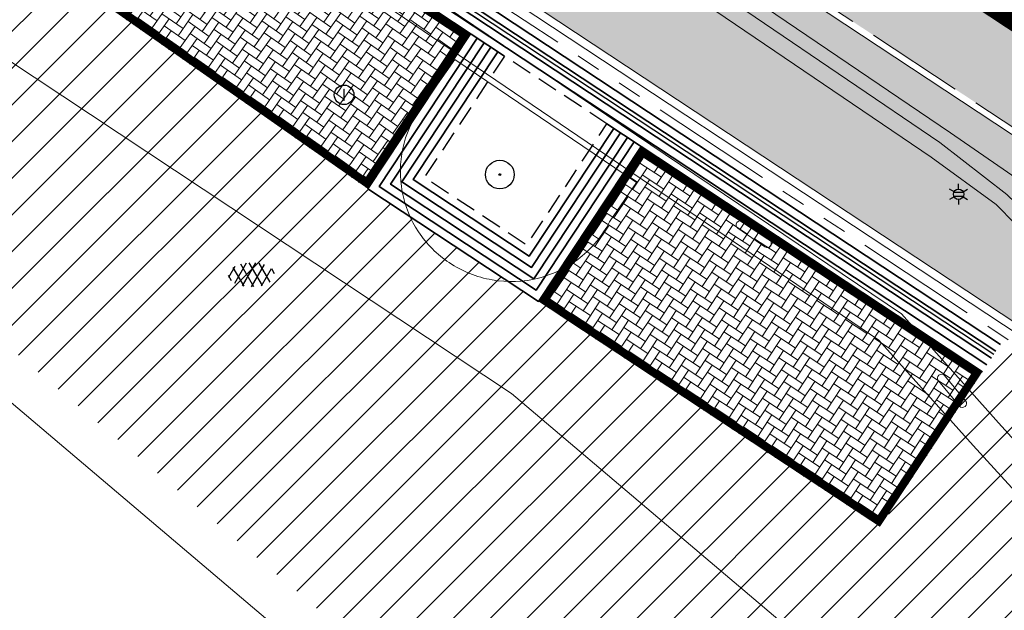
# Model space of a CAD drawing. Header units: metres. Extents: x 187916 to 189411, y 333285 to 334910.
# Tile 183 of 256: x 188833.49 to 188845.52, y 334111.14 to 334118.36. Entities that reach past the tile are written whole.
import ezdxf
from ezdxf.enums import TextEntityAlignment as Align

# ---------------------------------------------------------------- set-up
doc = ezdxf.new("R2010")
doc.units = ezdxf.units.M
for name, pattern in [('DASHED2', [0.375, 0.25, -0.125]), ('VH-OPSLUITBAND_100X200', [16, 8, -2, 4, -2]), ('VH-RWSBAND-SO', [24, 10, -2, 2, -2, 2, -2, 2, -2]), ('VH-TROTTOIRBAND_180-200', [20, 10, -2, 2, -2, 2, -2]), ('VW-5050_STREEP', [1, 0.5, -0.5])]:
    doc.linetypes.add(name, pattern=pattern)
for name, color, linetype, lineweight in [('B-ME-GR-BOOM-S', 253, 'Continuous', 25), ('B-ME-IE-MEUBILAIR_WEGMEUBILAIR_LICHTMAST-S', 253, 'Continuous', 25), ('B-ME-RI-PUT_INSPECTIE-S', 253, 'Continuous', 25), ('B-ME-VH-KANTOPSLUITING_ACHTERKANTBAND-G', 253, 'Continuous', 18), ('B-ME-VH-STOOTBAND-S', 253, 'Continuous', 18), ('B-ME-VH-VERHARDING_ASFALT-G', 253, 'Continuous', 18), ('B-ME-VH-VERHARDING_ASFALT-S', 253, 'Continuous', 25), ('B-ME-VH-VERHARDING_BETONSTRAATSTEEN-G', 253, 'Continuous', 18), ('B-ME-VH-VERHARDING_TEGEL-G', 253, 'Continuous', 18), ('B-WE-OG-BEBOUWING-GV', 253, 'Continuous', 15), ('B-WE-VH-GESLOTENVERHARDING_ASFALT-GV', 253, 'Continuous', 15), ('B-WE-VH-ONVERHARD_ZAND-GV', 253, 'Continuous', 15), ('N-WE-GR-HAAG-HG01-A', 96, 'Continuous', 35), ('N-WE-VH-KANTOPSLUITING_OPSLUITBAND_80X200-G', 30, 'VH-OPSLUITBAND_100X200', 15), ('N-WE-VH-KANTOPSLUITING_RIJWIELPADBAND_4-12 200-G', 94, 'VH-TROTTOIRBAND_180-200', 15), ('N-WE-VH-KANTOPSLUITING_TROTTOIRBAND_RWS_110 220-G', 251, 'VH-RWSBAND-SO', 25), ('N-WE-VH-KANTOPSLUITING_TROTTOIRBAND_RWS_110 220_ACHTERKANT-G', 7, 'VH-RWSBAND-SO', 25), ('N-WE-VH-KANTOPSLUITING_VOORKANTBAND-G', 7, 'Continuous', 15), ('N-WE-VH-KANTVERHARDING_STREKLAAG_BSS-G', 60, 'Continuous', 18), ('N-WE-VH-OPENVERHARDING_NATUURSTEEN-G', 24, 'Continuous', 35), ('N-WE-VH-VERHARDING_ASFALT_HUB DASSENPLEIN-A', 253, 'Continuous', 18), ('N-WE-VH-VERHARDING_BETONSTRAATSTEEN-GRIJS-A', 250, 'Continuous', 18), ('N-WE-VH-VERHARDING_BETONSTRAATSTEEN-ROOD-A', 11, 'Continuous', 18), ('N-WE-VH-VERHARDING_BETONSTRAATSTEEN-WIT-A', 7, 'Continuous', 18)]:
    doc.layers.add(name, color=color, linetype=linetype, lineweight=lineweight)
doc.layers.add('N-WE-ANTI PARKEERBUIS-G', color=130, linetype='IE-TERREINAFSCHEIDING_KUNSTMATIG-SO')
doc.layers.add('N-WE-VH-MATERIAALSCHEIDING-G', color=7, linetype='DASHED2')
doc.styles.add('NLCS-ISO', font='NLCS-ISO.ttf')
doc.linetypes.add('IE-TERREINAFSCHEIDING_KUNSTMATIG-SO', pattern='A,4,[82,NLCS.SHX,S=0.75,R=90,X=0,Y=0],4,-2', length=10)

# ---------------------------------------------------------------- blocks, each defined once
blk = doc.blocks.new('B-SIE-WEG_LICHTMAST-SO')
at = {"ltscale": 0.1}
for p, q in [((8.349587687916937e-10, 1.265625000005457), (1.669846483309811e-09, 2.53125000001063)), ((-1.096064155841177, 0.6328125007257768), (-2.192125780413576, 1.265625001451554)), ((1.096064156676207, 0.6328124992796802), (2.192125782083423, 1.26562499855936)), ((-1.096064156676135, -0.6328124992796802), (-2.192125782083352, -1.26562499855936)), ((-8.349587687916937e-10, -1.265625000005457), (-1.669775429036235e-09, -2.53125000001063)), ((1.096064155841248, -0.6328125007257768), (2.192125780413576, -1.265625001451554))]:
    blk.add_line(p, q, dxfattribs=at)
at = {"flags": 128}
for points in [[(-1.162672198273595, 0.4999999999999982), (1.162672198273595, 0.4999999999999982)], [(-1.162672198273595, -0.4999999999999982), (1.162672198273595, -0.4999999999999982)]]:
    blk.add_lwpolyline(points, dxfattribs=at)
at = {"ltscale": 0.1}
blk.add_circle((0, 0), 1.265625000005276, dxfattribs=at)
at = {"style": 'NLCS-ISO'}
blk.add_attdef('TYPE', text='', height=1.8, dxfattribs=at).set_placement((1.669846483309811e-09, 2.53125000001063), align=Align.BOTTOM_CENTER)
blk = doc.blocks.new('SGR-BOOM_01')
at = {"ltscale": 0.1}
h = blk.add_hatch(color=256, dxfattribs=at)
edge = h.paths.add_edge_path()
edge.add_arc((7.366995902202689e-12, -5.115907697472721e-12), 0.15, 0, 360)
for centre, radius in [((0, 0), 2.5), ((7.366995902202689e-12, -5.115907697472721e-12), 0.04499999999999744)]:
    blk.add_circle(centre, radius)
blk.add_circle((7.366995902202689e-12, -5.115907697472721e-12), 0.15, dxfattribs=at)
blk = doc.blocks.new('SVH-ASFALT-SO')
at = {"ltscale": 0.1}
for p, q in [((-3.363759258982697, 2.173798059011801), (-1.827884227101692, 4.834011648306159)), ((-1.90966580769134, 0.6923617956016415), (0.9476199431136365, 5.64132588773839)), ((2.754090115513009, -0.2170218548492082), (-0.4687746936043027, 5.365143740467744)), ((0, 0), (3.267551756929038, 5.659565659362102)), ((4.867727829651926, 0.1220502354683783), (1.647185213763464, 5.700193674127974)), ((2.175571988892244, -0.2317987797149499), (5.321577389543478, 5.217242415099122)), ((6.701218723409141, 0.946350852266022), (4.043291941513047, 5.550015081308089)), ((-2.71961448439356, 1.263712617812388), (-3.454265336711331, 2.536165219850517)), ((0.3610377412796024, -0.07213355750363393), (-2.305319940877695, 4.546133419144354)), ((4.656575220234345, 0.06542487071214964), (7.070171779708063, 4.245896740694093)), ((7.827971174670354, 2.994758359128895), (7.146137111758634, 4.175729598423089))]:
    blk.add_line(p, q, dxfattribs=at)
at = {"style": 'NLCS-ISO'}
blk.add_attdef('KLEUR', text='', height=1.8, dxfattribs=at).set_placement((9.485913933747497, 2.74105960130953), align=Align.MIDDLE_LEFT)
at = {"style": 'NLCS-ISO', "flags": 1}
blk.add_attdef('FUNCTIE', text='', height=1.8, dxfattribs=at).set_placement((0.1159930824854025, -3.584775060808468), align=Align.MIDDLE_CENTER)
blk = doc.blocks.new('SRI-PUT_INSPECTIE-SO')
blk.add_circle((0, -7.105427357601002e-14), 1.999999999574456)
at = {"style": 'NLCS-ISO'}
blk.add_text('I', height=2.5, dxfattribs=at).set_placement((-0.002795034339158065, -0.007140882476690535), align=Align.MIDDLE_CENTER)
blk = doc.blocks.new('SVH-STOOTBAND_ROND_ROND_1000X200')
for points in [[(0.4, 0.1), (-0.4, 0.1)], [(0.4, -0.1), (-0.4, -0.1)]]:
    blk.add_lwpolyline(points)
for centre, start, end in [((-0.4000000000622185, 3.038655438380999e-11), 89.99999999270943, 269.9999999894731), ((0.4000000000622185, 3.038655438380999e-11), 270.0000000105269, 90.00000000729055)]:
    blk.add_arc(centre, 0.09999999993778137, start, end)
blk = doc.blocks.new('DTM')
at = {"layer": 'B-ME-VH-KANTOPSLUITING_ACHTERKANTBAND-G', "ltscale": 0.2, "flags": 128}
for points in [[(188853.5869999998, 334107.1090000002), (188850.1549999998, 334110.9139999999), (188849.827, 334110.6370000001), (188846.5580000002, 334114.2459999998), (188846.8879999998, 334114.5359999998), (188846.1140000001, 334115.3939999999), (188845.4189999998, 334116.1000000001), (188844.6230000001, 334116.6809999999), (188836.73, 334122.04), (188827.9300000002, 334128.0269999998), (188827.6579999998, 334127.6600000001), (188823.639, 334130.3990000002), (188823.8859999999, 334130.7549999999), (188817.0210000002, 334135.4569999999), (188813.922, 334137.531)], [(188918.3160000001, 334057.5649999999), (188919.6660000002, 334059.1329999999), (188913.8220000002, 334063.534), (188904.1129999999, 334070.8709999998), (188903.9219999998, 334070.6290000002), (188896.46, 334076.2439999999), (188891.6310000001, 334079.8900000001), (188891.5619999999, 334079.9580000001), (188884.5780000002, 334085.2480000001), (188879.139, 334089.3629999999), (188878.7230000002, 334089.6699999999), (188872.2769999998, 334090.693), (188864.642, 334096.4010000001), (188856.929, 334102.0189999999), (188852.1170000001, 334105.4539999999), (188848.483, 334109.4879999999), (188845.1370000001, 334113.1550000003), (188843.9849999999, 334114.4410000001), (188835.182, 334120.4279999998), (188828.5380000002, 334124.8939999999), (188822.639, 334128.8900000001), (188815.8730000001, 334133.5), (188812.8450000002, 334135.5380000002), (188812.0329999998, 334136.0690000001)]]:
    blk.add_lwpolyline(points, dxfattribs=at)
at = {"layer": 'B-ME-VH-VERHARDING_ASFALT-G', "ltscale": 0.2, "flags": 128}
blk.add_lwpolyline([(188942.6009999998, 334044.2970000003), (188936.5550000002, 334048.8480000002), (188927.9589999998, 334055.3420000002), (188923.2579999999, 334058.915), (188915.014, 334065.1159999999), (188905.213, 334072.5150000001), (188897.889, 334078.0559999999), (188892.7939999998, 334081.9210000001), (188885.73, 334087.2390000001), (188881.3670000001, 334090.5359999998), (188879.1630000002, 334092.1689999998), (188876.0090000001, 334094.5899999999), (188868.4339999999, 334100.233), (188860.0109999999, 334106.3470000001), (188855.375, 334109.6660000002), (188851.4720000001, 334112.412), (188844.8590000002, 334116.98), (188836.9640000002, 334122.3339999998), (188828.1430000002, 334128.3199999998), (188824.1000000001, 334131.0649999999), (188817.1439999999, 334135.7850000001), (188814.1439999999, 334137.8399999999)], dxfattribs=at)
at = {"layer": 'B-ME-VH-VERHARDING_BETONSTRAATSTEEN-G', "ltscale": 0.2, "flags": 128}
blk.add_lwpolyline([(188853.7200000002, 334107.2319999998), (188850.3310000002, 334111.037), (188847.0469999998, 334114.6660000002), (188846.2850000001, 334115.5150000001), (188845.5469999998, 334116.2230000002), (188844.7280000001, 334116.8620000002), (188836.8330000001, 334122.23), (188828.0279999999, 334128.193), (188823.9950000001, 334130.929), (188817.0830000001, 334135.6430000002), (188814.0469999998, 334137.7029999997)], dxfattribs=at)
at = {"layer": 'B-ME-VH-VERHARDING_TEGEL-G', "ltscale": 0.2, "flags": 128}
blk.add_lwpolyline([(188918.3229999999, 334057.4070000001), (188919.8259999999, 334059.1779999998), (188913.8909999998, 334063.6170000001), (188904.165, 334070.9720000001), (188896.7170000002, 334076.5619999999), (188891.9440000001, 334080.213), (188884.6869999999, 334085.6689999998), (188879.4029999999, 334089.6770000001), (188878.8990000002, 334090.0499999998), (188872.4560000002, 334091.0779999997), (188864.9189999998, 334096.6919999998), (188857.1770000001, 334102.3259999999), (188852.3739999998, 334105.7510000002), (188848.8199999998, 334109.7080000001), (188845.446, 334113.4330000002), (188844.2629999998, 334114.764), (188835.611, 334120.605), (188828.7280000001, 334125.2420000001), (188822.8029999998, 334129.2310000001), (188816.0980000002, 334133.8149999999), (188813.0929999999, 334135.8659999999), (188812.2209999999, 334136.4300000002)], dxfattribs=at)
at = {"layer": 'B-WE-OG-BEBOUWING-GV', "ltscale": 0.2, "flags": 128}
blk.add_lwpolyline([(188779.474, 334052.218), (188776.92, 334049.111), (188787.829, 334045.886), (188794.414, 334053.759), (188814.475, 334036.748), (188814.571, 334036.667), (188837.127, 334017.54), (188885.595, 334074.697), (188839.494, 334113.789), (188809.661, 334133.58), (188792.53, 334113.378), (188775.397, 334069.885), (188782.78, 334063.625), (188779.991, 334060.335), (188783.617, 334057.261)], close=True, dxfattribs=at)
blk.add_lwpolyline([(188844.921, 334104.903), (188844.237, 334105.154), (188843.513, 334105.08), (188828.605, 334117.729), (188824.849, 334114.32), (188822.665, 334116.816), (188818.778, 334112.263), (188819.204, 334111.918), (188816.032, 334108.209), (188815.615, 334108.545), (188815.349, 334108.208), (188822.268, 334102.329), (188824.465, 334100.463), (188824.601, 334100.605), (188833.353, 334093.173), (188833.335, 334092.514), (188833.625, 334091.928), (188834.884, 334090.556), (188836.349, 334089.408), (188837.264, 334088.859)], dxfattribs=at)
at = {"layer": 'B-WE-VH-GESLOTENVERHARDING_ASFALT-GV', "ltscale": 0.2, "flags": 128}
for points in [[(188825.918, 334120.083), (188828.605, 334117.729), (188843.513, 334105.08), (188844.237, 334105.154), (188844.921, 334104.903)], [(188838.38, 334117.272), (188838.804, 334117.874)]]:
    blk.add_lwpolyline(points, dxfattribs=at)
for points in [[(188838.167, 334116.787, -0.1006365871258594), (188838.38, 334117.272)], [(188838.16, 334116.257, -0.09998273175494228), (188838.167, 334116.787)], [(188838.359, 334115.766, -0.1006053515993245), (188838.16, 334116.257)], [(188840.694, 334115.888, -0.1040457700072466), (188840.333, 334115.452)], [(188838.734, 334115.391, -0.09866666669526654), (188838.359, 334115.766)], [(188839.259, 334115.18, -0.1053521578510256), (188838.734, 334115.391)], [(188840.333, 334115.452, -0.104184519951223), (188839.825, 334115.201)], [(188839.825, 334115.201, -0.1077566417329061), (188839.259, 334115.18)]]:
    blk.add_lwpolyline(points, format="xyb", dxfattribs=at)
at = {"layer": 'B-WE-VH-ONVERHARD_ZAND-GV', "ltscale": 0.2, "flags": 128}
blk.add_lwpolyline([(188840.694, 334115.888), (188841.024, 334116.371), (188838.804, 334117.874), (188838.38, 334117.272)], dxfattribs=at)
for points in [[(188838.38, 334117.272, 0.1006365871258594), (188838.167, 334116.787)], [(188838.167, 334116.787, 0.09998273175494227), (188838.16, 334116.257)], [(188838.16, 334116.257, 0.1006053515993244), (188838.359, 334115.766)], [(188840.333, 334115.452, 0.1040457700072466), (188840.694, 334115.888)], [(188838.359, 334115.766, 0.09866666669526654), (188838.734, 334115.391)], [(188838.734, 334115.391, 0.1053521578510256), (188839.259, 334115.18)], [(188839.825, 334115.201, 0.104184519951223), (188840.333, 334115.452)], [(188839.259, 334115.18, 0.1077566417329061), (188839.825, 334115.201)]]:
    blk.add_lwpolyline(points, format="xyb", dxfattribs=at)
at = {"layer": 'B-ME-GR-BOOM-S', "xscale": 0.07, "yscale": 0.07, "zscale": 0.07}
blk.add_blockref('SGR-BOOM_01', (188839.353, 334116.468), dxfattribs=at)
at = {"layer": 'B-ME-IE-MEUBILAIR_WEGMEUBILAIR_LICHTMAST-S', "xscale": 0.05, "yscale": 0.05, "zscale": 0.05}
blk.add_blockref('B-SIE-WEG_LICHTMAST-SO', (188844.959, 334116.227), dxfattribs=at)
at = {"layer": 'B-ME-RI-PUT_INSPECTIE-S', "xscale": 0.06, "yscale": 0.06, "zscale": 0.06250000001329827}
blk.add_blockref('SRI-PUT_INSPECTIE-SO', (188837.449, 334117.443), dxfattribs=at)
at = {"layer": 'B-ME-VH-STOOTBAND-S', "xscale": 0.5, "yscale": 0.5}
for p, rotation in [((188842.456, 334115.739), 325.6902745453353), ((188844.878, 334113.823), 309.8152212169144)]:
    blk.add_blockref('SVH-STOOTBAND_ROND_ROND_1000X200', p, dxfattribs=dict(at, rotation=rotation))
at = {"layer": 'B-ME-VH-VERHARDING_ASFALT-S', "xscale": 0.05, "yscale": 0.05, "zscale": 0.05}
blk.add_blockref('SVH-ASFALT-SO', (188836.209, 334115.105), dxfattribs=at)
blk = doc.blocks.new('ontwerp Wilhelmina- & Engelenkampstraat')
at = {"layer": 'N-WE-GR-HAAG-HG01-A', "transparency": 33554610}
h = blk.add_hatch(color=256, dxfattribs=at)
h.dxf.hatch_style = 1
h.paths.add_polyline_path([(188830.1493282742, 334128.4435754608), (188830.0658913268, 334128.4986960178), (188829.4094198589, 334128.9563478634), (188829.3259829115, 334129.0114684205, 0.4142135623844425), (188828.9103103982, 334128.9265192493), (188828.8101860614, 334128.9926639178), (188828.4243421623, 334128.4086052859), (188847.5872153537, 334115.7491267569), (188847.974732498, 334116.33208), (188847.8746084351, 334116.3982244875, 0.4142135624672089), (188847.7896592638, 334116.8138970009), (188847.7062223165, 334116.8690175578), (188847.0277026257, 334117.2932946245), (188846.9442656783, 334117.3484151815)])
at = {"layer": 'N-WE-VH-VERHARDING_ASFALT_HUB DASSENPLEIN-A', "transparency": 33554610}
h = blk.add_hatch(dxfattribs=at)
h.set_pattern_fill('ANSI31', color=256, scale=0.1)
h.set_pattern_definition([(45, (0, 0), (-0.2245064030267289, 0.2245064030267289), [])])
h.paths.add_polyline_path([(188847.124, 334105.7040000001), (188848.8769999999, 334105.957), (188849.5810000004, 334106.5280000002), (188849.9270000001, 334106.5180000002), (188850.366, 334106.1770000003), (188850.3799999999, 334105.7160000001), (188848.9210000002, 334104.0650000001), (188848.3879999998, 334104.0380000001), (188847.0320000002, 334105.3290000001)], flags=16)
h.paths.add_polyline_path([(188810.9590502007, 334133.3217617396), (188811.5845026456, 334134.3458756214), (188811.8405393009, 334134.1895259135), (188811.215086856, 334133.1654120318)], flags=16)
h.paths.add_polyline_path([(188804.1520741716, 334133.7882821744), (188803.1408678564, 334134.4343857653), (188803.3023926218, 334134.6871895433), (188804.3135989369, 334134.0410859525)], flags=16)
h.paths.add_polyline_path([(188880.608576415, 334079.9220087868), (188880.7276518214, 334079.8307890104), (188882.00472869, 334081.4978446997), (188882.2428795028, 334081.315405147), (188880.9658026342, 334079.6483494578), (188881.0848780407, 334079.5571296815), (188880.3551198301, 334078.6045264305), (188879.8788182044, 334078.9694055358)], flags=16)
h.paths.add_polyline_path([(188848.5442930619, 334110.061672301), (188850.293672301, 334108.2757069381), (188848.5077069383, 334106.526327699), (188846.758327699, 334108.3122930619)], flags=16)
h.paths.add_polyline_path([(188857.8032904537, 334102.1975242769), (188859.5415242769, 334100.4007095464), (188857.7447095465, 334098.6624757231), (188856.0064757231, 334100.4592904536)], flags=16)
edge = h.paths.add_edge_path(flags=17)
edge.add_arc((188846.8483868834, 334100.942711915), 1.79041412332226, 33.81111317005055, 33.81179583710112)
edge.add_arc((188839.2638456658, 334095.0296344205), 11.40365496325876, 37.29305681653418, 43.01437075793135)
edge.add_arc((188839.2638367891, 334095.0296439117), 11.40365497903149, 37.29288487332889, 43.01430546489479, ccw=False)
h.paths.add_polyline_path([(188811.0785719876, 334132.6642826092), (188811.2439339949, 334132.9145932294), (188813.2464189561, 334131.5916971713), (188813.0810569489, 334131.3413865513)], flags=16)
h.paths.add_polyline_path([(188810.5449671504, 334133.151499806), (188810.5079798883, 334132.8537886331), (188804.8514676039, 334133.5565466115), (188804.888454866, 334133.8542577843)], flags=16)
h.paths.add_polyline_path([(188798.1086396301, 334129.5785371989), (188797.9492975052, 334129.8327223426), (188804.0497409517, 334133.6569333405), (188804.2090830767, 334133.4027481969)], flags=16)
h.paths.add_polyline_path([(188797.356678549, 334129.4612247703), (188797.5160206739, 334129.2070396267), (188795.2283543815, 334127.7729605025), (188795.0690122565, 334128.027145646)], flags=16)
edge = h.paths.add_edge_path()
edge.add_line((188794.6477654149, 334127.1734366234), (188792.9845159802, 334124.6767185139))
edge.add_line((188792.9845159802, 334124.6767185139), (188793.5909520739, 334124.269631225))
edge.add_line((188793.5909520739, 334124.269631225), (188794.0819999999, 334124.6850000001))
edge.add_line((188794.0819999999, 334124.6850000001), (188794.5410000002, 334125.2680000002))
edge.add_line((188794.5410000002, 334125.2680000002), (188798.2760028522, 334127.1102356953))
edge.add_line((188798.2760028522, 334127.1102356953), (188797.7235223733, 334129.1600807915))
edge.add_line((188797.7235223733, 334129.1600807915), (188798.0131858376, 334129.2381517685))
edge.add_line((188798.0131858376, 334129.2381517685), (188798.5502502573, 334127.2455042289))
edge.add_line((188798.5502502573, 334127.2455042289), (188809.1225012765, 334132.4601128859))
edge.add_line((188809.1225012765, 334132.4601128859), (188825.601, 334121.574))
edge.add_line((188825.601, 334121.574), (188825.988, 334121.236))
edge.add_line((188825.988, 334121.236), (188826.269, 334120.99))
edge.add_line((188826.269, 334120.99), (188826.499, 334120.773))
edge.add_line((188826.499, 334120.773), (188826.2401125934, 334120.4655433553))
edge.add_line((188826.2401125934, 334120.4655433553), (188828.9315033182, 334118.1076967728))
edge.add_line((188828.9315033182, 334118.1076967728), (188843.6740638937, 334105.5990672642))
edge.add_line((188843.6740638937, 334105.5990672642), (188844.3009362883, 334105.6631398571))
edge.add_line((188844.3009362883, 334105.6631398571), (188845.1299706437, 334105.3589181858))
edge.add_arc((188839.3333187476, 334094.9027799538), 11.95541717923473, 55.104100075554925, 60.99698277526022, ccw=False)
edge.add_arc((188839.3577739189, 334095.02108038), 11.84449325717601, 49.11264812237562, 54.87374459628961, ccw=False)
edge.add_arc((188839.6431643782, 334095.3671214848), 11.3960827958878, 43.07282715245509, 49.05857610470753, ccw=False)
edge.add_arc((188839.2638326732, 334095.0296492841), 11.90365500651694, 37.223727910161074, 43.01248182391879, ccw=False)
edge.add_arc((188846.8483892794, 334100.9427049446), 2.290412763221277, 9.968345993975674, 34.21230126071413, ccw=False)
edge.add_arc((188846.8710212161, 334100.949163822), 2.267005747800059, 5.8182804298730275, 9.906584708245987, ccw=False)
edge.add_line((188849.1263482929, 334101.1789786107), (188852.1810199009, 334098.5798032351))
edge.add_line((188852.1810199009, 334098.5798032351), (188851.857, 334098.199))
edge.add_line((188851.857, 334098.199), (188854.8644047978, 334095.6400432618))
edge.add_arc((188868.9962392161, 334070.5609694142), 28.78660607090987, 116.17290509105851, 119.40087144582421, ccw=False)
edge.add_line((188856.299, 334096.396), (188858.251, 334097.293))
edge.add_line((188858.251, 334097.293), (188870.846, 334086.694))
edge.add_line((188870.846, 334086.694), (188870.647, 334086.446))
edge.add_line((188870.647, 334086.446), (188876.336, 334081.614))
edge.add_line((188876.336, 334081.614), (188885.0768821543, 334074.2096923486))
edge.add_line((188885.0768821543, 334074.2096923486), (188886.7435568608, 334072.7978700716))
edge.add_line((188886.7435568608, 334072.7978700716), (188887.2969999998, 334073.4479999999))
edge.add_line((188887.2969999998, 334073.4479999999), (188889.5490000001, 334076.0989999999))
edge.add_line((188889.5490000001, 334076.0989999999), (188900.3506278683, 334066.8599347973))
edge.add_line((188900.3506278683, 334066.8599347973), (188902.8318678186, 334069.7502722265))
edge.add_line((188902.8318678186, 334069.7502722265), (188898.4615291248, 334073.098245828))
edge.add_line((188898.4615291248, 334073.098245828), (188884.081539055, 334080.6734296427))
edge.add_line((188884.081539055, 334080.6734296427), (188883.2026172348, 334081.3349312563))
edge.add_line((188883.2026172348, 334081.3349312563), (188883.0206960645, 334081.0974571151))
edge.add_line((188883.0206960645, 334081.0974571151), (188881.5917911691, 334082.1920944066))
edge.add_line((188881.5917911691, 334082.1920944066), (188881.7742307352, 334082.4302452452))
edge.add_line((188881.7742307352, 334082.4302452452), (188881.6948471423, 334082.4910584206))
edge.add_line((188881.6948471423, 334082.4910584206), (188880.901011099, 334083.0991902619))
edge.add_line((188880.901011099, 334083.0991902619), (188868.0362414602, 334092.9544697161))
edge.add_line((188868.0362414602, 334092.9544697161), (188850.9670090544, 334110.5989590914))
edge.add_arc((188843.8659972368, 334103.7294590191), 9.880000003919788, 44.05061231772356, 56.55024046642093)
edge.add_line((188849.3119082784, 334111.973029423), (188845.5263223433, 334114.4738832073))
edge.add_line((188845.5263223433, 334114.4738832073), (188845.2507195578, 334114.0566984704))
edge.add_line((188845.2507195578, 334114.0566984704), (188843.9974023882, 334112.1595304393))
edge.add_line((188843.9974023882, 334112.1595304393), (188837.7396313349, 334116.29357222))
edge.add_line((188837.7396313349, 334116.29357222), (188829.4325550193, 334122.1095582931))
edge.add_line((188829.4325550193, 334122.1095582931), (188827.3466313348, 334123.48757222))
edge.add_line((188827.3466313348, 334123.48757222), (188828.7246452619, 334125.5734959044))
edge.add_line((188828.7246452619, 334125.5734959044), (188820.8064990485, 334130.8044234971))
edge.add_line((188820.8064990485, 334130.8044234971), (188819.4284851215, 334128.7184998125))
edge.add_line((188819.4284851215, 334128.7184998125), (188817.342561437, 334130.0965137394))
edge.add_line((188817.342561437, 334130.0965137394), (188818.717745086, 334132.1781531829))
edge.add_arc((188805.4283225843, 334111.1447119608), 24.88000000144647, 57.7143403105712, 69.55735004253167)
edge.add_line((188814.1181513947, 334134.4578257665), (188813.1766455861, 334134.78742523))
edge.add_arc((188805.4283200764, 334111.1447042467), 24.88000811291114, 71.8547042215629, 72.06934258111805)
edge.add_line((188813.0880223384, 334134.8162856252), (188812.9231048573, 334134.2357083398))
edge.add_line((188812.9231048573, 334134.2357083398), (188811.1916061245, 334134.7275539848))
edge.add_line((188811.1916061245, 334134.7275539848), (188811.3565236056, 334135.3081312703))
edge.add_arc((188805.4283238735, 334111.1447172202), 24.87999458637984, 76.21544020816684, 76.43007868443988)
edge.add_line((188811.2659624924, 334135.3301695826), (188810.2906034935, 334135.5449706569))
edge.add_arc((188805.4283232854, 334111.1447155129), 24.87999638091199, 78.73019697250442, 79.14215752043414)
edge.add_arc((188805.42832257, 334111.1447118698), 24.88000009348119, 79.14215748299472, 81.43460024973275)
edge.add_arc((188805.4283225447, 334111.1447116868), 24.8800002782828, 81.4346002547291, 82.42669405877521)
edge.add_arc((188806.7836234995, 334121.0525640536), 14.88000000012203, 82.57177266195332, 100.4639872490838)
edge.add_line((188804.0811554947, 334135.6850985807), (188803.106569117, 334135.471082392))
edge.add_arc((188806.7836247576, 334121.052559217), 14.8800049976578, 104.3067914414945, 104.624815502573)
edge.add_line((188803.0265951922, 334135.4504506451), (188803.214744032, 334134.8751863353))
edge.add_line((188803.214744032, 334134.8751863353), (188801.5039241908, 334134.315636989))
edge.add_line((188801.5039241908, 334134.315636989), (188801.3155926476, 334134.8914599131))
edge.add_arc((188806.7836228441, 334121.0525656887), 14.87999823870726, 111.5599898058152, 111.9154302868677)
edge.add_line((188801.229847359, 334134.8572723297), (188800.3171519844, 334134.4540246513))
edge.add_arc((188806.7836238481, 334121.052563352), 14.88000078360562, 115.7582344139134, 116.2133632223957)
edge.add_arc((188806.7836234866, 334121.0525640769), 14.8799999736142, 116.2133632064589, 120.0359169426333)
edge.add_arc((188806.7836234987, 334121.0525640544), 14.87999999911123, 120.0359169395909, 146.1274017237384)
edge.add_line((188794.4290729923, 334129.3459036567), (188792.5431470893, 334126.5364483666))
edge.add_arc((188779.9893296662, 334134.9635514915), 15.11999996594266, 323.55147588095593, 326.1274017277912, ccw=False)
edge.add_arc((188779.9893297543, 334134.9635514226), 15.11999985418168, 321.2023202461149, 323.5514758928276, ccw=False)
edge.add_line((188791.7733033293, 334125.4897790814), (188792.7354307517, 334124.8439239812))
edge.add_line((188792.7354307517, 334124.8439239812), (188794.398093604, 334127.3397615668))
edge.add_line((188794.398093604, 334127.3397615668), (188794.6477654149, 334127.1734366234))
at = {"layer": 'N-WE-VH-VERHARDING_BETONSTRAATSTEEN-GRIJS-A', "transparency": 33554610}
h = blk.add_hatch(dxfattribs=at)
h.set_pattern_fill('AVH-BSS_KEIFORMAAT_ELLEBOOG', color=256, angle=235, pattern_type=2)
h.set_pattern_definition([(235, (188833.6412338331, 334119.2850326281), (0.02578543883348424, -0.146236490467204), [0.315, -0.105]), (145, (188833.8132557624, 334119.1645815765), (0.02578543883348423, -0.146236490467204), [0.315, -0.105])])
h.paths.add_polyline_path([(188830.534966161, 334123.7782972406), (188829.4325550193, 334122.1095582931), (188837.7396313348, 334116.29357222), (188838.9929485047, 334118.1907402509)])
h = blk.add_hatch(dxfattribs=at)
h.set_pattern_fill('AVH-BSS_KEIFORMAAT_ELLEBOOG', color=256, angle=236.55, pattern_type=2)
h.set_pattern_definition([(236.55, (188839.9641125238, 334114.9438746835), (0.02973159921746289, -0.1454855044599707), [0.315, -0.105]), (146.55, (188840.1393296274, 334114.8281207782), (0.02973159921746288, -0.1454855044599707), [0.315, -0.105])])
h.paths.add_polyline_path([(188841.0788721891, 334116.812726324), (188839.8255550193, 334114.9155582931), (188843.9974023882, 334112.1595304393), (188845.2507195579, 334114.0566984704)])
at = {"layer": 'N-WE-VH-VERHARDING_BETONSTRAATSTEEN-ROOD-A', "transparency": 33554610}
h = blk.add_hatch(color=11, dxfattribs=at)
h.dxf.hatch_style = 1
edge = h.paths.add_edge_path()
edge.add_line((188869.4491820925, 334094.542638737), (188852.4907898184, 334112.0728967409))
edge.add_arc((188843.8659972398, 334103.7294590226), 11.9999999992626, 44.05005008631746, 56.55024051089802)
edge.add_line((188850.4804640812, 334113.7418927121), (188820.3073898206, 334133.6749884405))
edge.add_arc((188805.4283225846, 334111.1447119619), 27.00000000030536, 56.55909883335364, 77.57157638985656)
edge.add_line((188811.2392575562, 334137.5119840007), (188812.9352801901, 334140.0792830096))
edge.add_line((188812.9352801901, 334140.0792830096), (188812.3023995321, 334140.3974935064))
edge.add_arc((188806.9118602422, 334129.6763888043), 11.99999999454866, 63.30688723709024, 75.36245119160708)
edge.add_arc((188809.8103673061, 334140.7741163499), 0.5300000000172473, -103.12682284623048, 75.36222830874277, ccw=False)
edge.add_arc((188806.9558196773, 334128.5335963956), 12.0389606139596, 76.872954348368, 107.5247479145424)
edge.add_arc((188803.169277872, 334140.518619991), 0.5300000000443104, 109.0439381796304, 287.7295061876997, ccw=False)
edge.add_arc((188806.9118602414, 334129.6763887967), 12.00000000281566, 109.0439381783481, 126.3729337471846)
edge.add_arc((188800.1097075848, 334138.9117349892), 0.530000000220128, 57.084440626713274, 126.3729337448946, ccw=False)
edge.add_line((188800.3977108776, 334139.3566553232), (188801.4950041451, 334138.646361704))
edge.add_arc((188801.2070008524, 334138.2014413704), 0.5299999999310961, -58.26058164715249, 57.08444062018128, ccw=False)
edge.add_line((188801.4858109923, 334137.7507031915), (188797.4037172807, 334135.2256694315))
edge.add_arc((188806.5362186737, 334121.3226862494), 16.63416733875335, 123.2998514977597, 125.0679159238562)
edge.add_line((188796.9791073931, 334134.9372794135), (188798.0268440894, 334133.3541417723))
edge.add_arc((188806.7836234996, 334121.0525640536), 15.10000000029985, 115.7442129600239, 125.44485742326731, ccw=False)
edge.add_line((188800.2248738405, 334134.6537699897), (188801.1424214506, 334135.0592353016))
edge.add_arc((188806.7836235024, 334121.0525640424), 15.10000001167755, 104.2850570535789, 111.93716456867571, ccw=False)
edge.add_line((188803.0577546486, 334135.6856738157), (188804.0375659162, 334135.9007682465))
edge.add_arc((188806.7836234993, 334121.0525640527), 15.10000000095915, 82.52989276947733, 100.47800866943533, ccw=False)
edge.add_line((188808.7467580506, 334136.0244077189), (188808.7687632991, 334136.0214371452))
edge.add_arc((188805.4283225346, 334111.1447119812), 25.09999998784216, 78.72743625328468, 82.35208400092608, ccw=False)
edge.add_line((188810.3347839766, 334135.7604921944), (188811.3142548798, 334135.5448308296))
edge.add_arc((188805.4283225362, 334111.1447119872), 25.09999998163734, 71.84965764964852, 76.43789012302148, ccw=False)
edge.add_line((188813.2472604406, 334134.9957960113), (188814.1938570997, 334134.664393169))
edge.add_arc((188805.428291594, 334111.1446511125), 25.10006782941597, 56.55908105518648, 69.5600938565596, ccw=False)
edge.add_line((188819.2603572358, 334132.0895159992), (188849.4331734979, 334112.1565907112))
edge.add_arc((188843.8659972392, 334103.7294590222), 10.0999999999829, 44.05058068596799, 56.55024050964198, ccw=False)
edge.add_line((188851.1251326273, 334110.7519196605), (188868.1829280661, 334093.1192332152))
edge.add_line((188868.1829280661, 334093.1192332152), (188881.0348001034, 334083.2738341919))
edge.add_line((188881.0348001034, 334083.2738341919), (188881.828636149, 334082.6657023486))
edge.add_line((188881.828636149, 334082.6657023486), (188883.4163082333, 334081.4494386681))
edge.add_line((188883.4163082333, 334081.4494386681), (188884.1637310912, 334080.8768624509))
edge.add_line((188884.1637310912, 334080.8768624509), (188898.5826437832, 334073.2825991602))
edge.add_line((188898.5826437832, 334073.2825991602), (188945.4133650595, 334037.4071145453))
edge.add_line((188945.4133650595, 334037.4071145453), (188946.5688155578, 334038.9154030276))
edge.add_line((188946.5688155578, 334038.9154030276), (188899.6662980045, 334074.845888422))
edge.add_line((188899.6662980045, 334074.845888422), (188886.2560736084, 334081.8913116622))
edge.add_line((188886.2560736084, 334081.8913116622), (188885.3312565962, 334082.3759006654))
edge.add_line((188885.3312565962, 334082.3759006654), (188869.4491820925, 334094.542638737))
at = {"layer": 'N-WE-ANTI PARKEERBUIS-G', "ltscale": 0.2, "flags": 128}
blk.add_lwpolyline([(188845.3885209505, 334114.2652908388), (188828.5868438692, 334125.3649035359)], dxfattribs=at)
at = {"layer": 'N-WE-VH-KANTOPSLUITING_OPSLUITBAND_80X200-G', "ltscale": 0.15, "flags": 128}
blk.add_lwpolyline([(188812.8807645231, 334139.8516252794), (188811.3700458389, 334137.5648240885, -0.09085887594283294), (188820.3514759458, 334133.7417448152), (188824.1857452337, 334131.2087295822), (188828.3575926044, 334128.4527017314), (188850.5245605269, 334113.80864227, -0.05459419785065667), (188852.5482106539, 334112.1286000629), (188869.4983723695, 334094.6068501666)], format="xyb", dxfattribs=at)
at = {"layer": 'N-WE-VH-KANTOPSLUITING_RIJWIELPADBAND_4-12 200-G', "ltscale": 0.15, "flags": 128}
blk.add_lwpolyline([(188880.901011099, 334083.0991902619), (188868.0362414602, 334092.9544697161), (188850.9670128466, 334110.5989551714, 0.05459419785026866), (188849.3119082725, 334111.9730294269), (188819.1391075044, 334131.9059445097, 0.05677645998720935), (188814.1181513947, 334134.4578257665)], format="xyb", dxfattribs=at)
at = {"layer": 'N-WE-VH-KANTOPSLUITING_TROTTOIRBAND_RWS_110 220-G', "ltscale": 0.15, "const_width": 0.22, "flags": 128}
blk.add_lwpolyline([(188830.2099608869, 334128.535356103), (188847.004898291, 334117.4401958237)], dxfattribs=at)
at = {"layer": 'N-WE-VH-KANTOPSLUITING_TROTTOIRBAND_RWS_110 220_ACHTERKANT-G', "linetype": 'Continuous', "ltscale": 0.2, "flags": 128}
blk.add_lwpolyline([(188830.1493282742, 334128.4435754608), (188846.9442656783, 334117.3484151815)], dxfattribs=at)
at = {"layer": 'N-WE-VH-KANTOPSLUITING_VOORKANTBAND-G', "ltscale": 0.2, "flags": 128}
for points in [[(188869.4491820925, 334094.542638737), (188852.4907125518, 334112.0729766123, 0.05459419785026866), (188850.4804640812, 334113.7418927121), (188828.3134961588, 334128.3859521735), (188824.1416487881, 334131.1419800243), (188820.3073898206, 334133.6749884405, 0.09194199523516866), (188811.2392575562, 334137.5119840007), (188812.8140149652, 334139.895721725)], [(188880.9739869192, 334083.1944505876), (188868.1162192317, 334093.0443660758), (188851.0532599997, 334110.6823903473, 0.05459419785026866), (188849.3780529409, 334112.0731537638), (188819.2052366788, 334132.0060790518, 0.05678854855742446), (188814.1589346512, 334134.5706892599)]]:
    blk.add_lwpolyline(points, format="xyb", dxfattribs=at)
at = {"layer": 'N-WE-VH-KANTVERHARDING_STREKLAAG_BSS-G', "flags": 128}
blk.add_lwpolyline([(188808.7687632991, 334136.0214371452, -0.01581682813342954), (188810.3347839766, 334135.7604921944), (188811.3142548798, 334135.5448308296, -0.02002261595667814), (188813.2472604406, 334134.9957960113), (188814.1938570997, 334134.664393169, -0.05678854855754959), (188819.2603572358, 334132.0895159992), (188849.4331734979, 334112.1565907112, -0.05459419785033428), (188851.1251326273, 334110.7519196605), (188868.1829280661, 334093.1192332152), (188881.0348001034, 334083.2738341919), (188881.828636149, 334082.6657023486), (188883.4163082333, 334081.4494386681), (188884.1637310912, 334080.8768624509), (188898.5826437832, 334073.2825991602), (188945.8832322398, 334037.0471646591)], format="xyb", dxfattribs=at)
at = {"layer": 'N-WE-VH-MATERIAALSCHEIDING-G', "flags": 128}
blk.add_lwpolyline([(188840.6616874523, 334117.0883291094), (188839.4101332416, 334117.9151374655), (188838.4324188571, 334116.4351541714), (188839.6839730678, 334115.6083458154)], close=True, dxfattribs=at)
at = {"layer": 'N-WE-VH-OPENVERHARDING_NATUURSTEEN-G', "flags": 128}
for points in [[(188845.4160812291, 334114.3070093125), (188828.6144041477, 334125.4066220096)], [(188845.4712017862, 334114.3904462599), (188828.6695247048, 334125.490058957)], [(188845.360960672, 334114.2235723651), (188828.5592835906, 334125.3231850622)], [(188845.3058401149, 334114.1401354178), (188828.5041630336, 334125.2397481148)], [(188839.4101332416, 334117.9151374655), (188830.117781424, 334124.0539000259)], [(188838.9929485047, 334118.1907402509), (188837.7396313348, 334116.29357222), (188839.8255550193, 334114.9155582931), (188841.0788721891, 334116.812726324)], [(188839.0763854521, 334118.1356196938), (188837.8781888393, 334116.3218886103), (188839.797238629, 334115.0541157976), (188840.9954352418, 334116.867846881)], [(188839.1598223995, 334118.0804991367), (188838.0167463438, 334116.3502050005), (188839.7689222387, 334115.192673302), (188840.9119982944, 334116.9229674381)], [(188839.2432593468, 334118.0253785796), (188838.1553038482, 334116.3785213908), (188839.7406058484, 334115.3312308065), (188840.828561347, 334116.9780879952)], [(188839.3266962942, 334117.9702580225), (188838.2938613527, 334116.4068377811), (188839.7122894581, 334115.4697883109), (188840.7451243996, 334117.0332085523)], [(188845.2507195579, 334114.0566984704), (188840.6616874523, 334117.0883291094)]]:
    blk.add_lwpolyline(points, dxfattribs=at)
at = {"layer": 'N-WE-VH-VERHARDING_BETONSTRAATSTEEN-WIT-A', "linetype": 'VW-5050_STREEP', "ltscale": 0.42, "const_width": 0.1, "flags": 128}
for points in [[(188829.5010994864, 334122.122604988), (188837.7262275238, 334116.3639928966), (188838.9236697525, 334118.1765820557), (188830.5491243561, 334123.7090184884)], [(188839.8948337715, 334114.9297164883), (188843.983244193, 334112.2288091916), (188845.1814408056, 334114.0425402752), (188841.0930303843, 334116.7434475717)]]:
    blk.add_lwpolyline(points, close=True, dxfattribs=at)

msp = doc.modelspace()

# ---------------------------------------------------------------- block references
msp.add_blockref('DTM', (0, 0))

# ---------------------------------------------------------------- next in the draw order: block references
msp.add_blockref('ontwerp Wilhelmina- & Engelenkampstraat', (0, 0))

doc.saveas('drawing.dxf')
